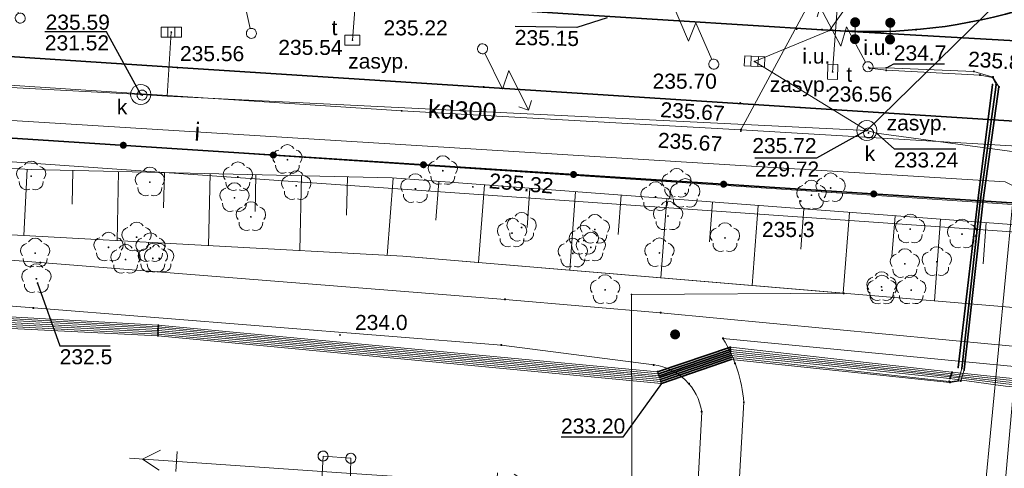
# Model space of a CAD drawing. Header units: metres. Extents: x 6603648 to 6604252, y 5739748 to 5740166.
# Tile 27 of 98: x 6603942 to 6603991, y 5739822 to 5739845. Entities that reach past the tile are written whole.
import ezdxf
from ezdxf.enums import TextEntityAlignment as Align

# ---------------------------------------------------------------- set-up
doc = ezdxf.new("R2010")
doc.units = ezdxf.units.M
doc.layers.get('0').update_dxf_attribs({"color": 252, "linetype": 'CONTINUOUS'})
for name, color, linetype, lineweight in [('GESDZI', 252, 'CONTINUOUS', 18), ('GESUZY', 252, 'CONTINUOUS', 18), ('GSLKOG', 252, 'CONTINUOUS', 35), ('GSLKOU', 252, 'CONTINUOUS', 18), ('GSLTTR', 252, 'CONTINUOUS', 35), ('GSPPRB', 252, 'CONTINUOUS', 18), ('GSPRDL', 252, 'CONTINUOUS', 18), ('GSPWPN', 252, 'CONTINUOUS', 13), ('GSPWPN_O', 252, 'CONTINUOUS', 13), ('GSPWPS', 252, 'CONTINUOUS', 13), ('GSPWPS_O', 252, 'CONTINUOUS', 13), ('GSSINN', 252, 'CONTINUOUS', 18), ('GSSZSN', 252, 'CONTINUOUS', 18), ('GULENN', 252, 'CONTINUOUS', 18), ('GULEOR', 252, 'CONTINUOUS', 35), ('GULESN', 252, 'CONTINUOUS', 18), ('GULEWN', 252, 'CONTINUOUS', 18), ('GULIPR', 252, 'CONTINUOUS', 18), ('GULIPR_O', 252, 'CONTINUOUS', 18), ('GULKDP', 252, 'CONTINUOUS', 18), ('GULKDP_O', 252, 'CONTINUOUS', 18), ('GULTPR', 252, 'CONTINUOUS', 18), ('GUPISL', 252, 'CONTINUOUS', 18), ('GUPKKS', 252, 'CONTINUOUS', 18), ('GUPKSD', 252, 'CONTINUOUS', 18), ('GUPKWZ', 252, 'CONTINUOUS', 18), ('GUPKWZ_O', 252, 'CONTINUOUS', 18), ('GUPTWZ', 252, 'CONTINUOUS', 18), ('GUPTWZ_O', 252, 'CONTINUOUS', 18), ('GUSISL', 252, 'CONTINUOUS', 18)]:
    doc.layers.add(name, color=color, linetype=linetype, lineweight=lineweight)
for name, color, linetype in [('GUPESH', 252, 'CONTINUOUS'), ('GUPESH_O', 252, 'CONTINUOUS'), ('GUPEUI', 252, 'CONTINUOUS'), ('GUPISH', 252, 'CONTINUOUS'), ('GUPKSH', 252, 'CONTINUOUS'), ('GUPKSH_O', 252, 'CONTINUOUS'), ('GUPKUI', 252, 'CONTINUOUS'), ('GUPKUI_O', 252, 'CONTINUOUS'), ('GUPTSH', 252, 'CONTINUOUS'), ('GUPTSH_O', 252, 'CONTINUOUS')]:
    doc.layers.add(name, color=color, linetype=linetype)
doc.styles.add('Arial', font='arial.ttf')

# ---------------------------------------------------------------- blocks, each defined once
blk = doc.blocks.new('GSPPRB0')
blk.add_lwpolyline([(-0.007955, 0.0225), (0.007955, 0.0225), (0.0225, 0.007955), (0.0225, -0.007955), (0.007955, -0.0225), (-0.007955, -0.0225), (-0.0225, -0.007955), (-0.0225, 0.007955)], close=True)
blk = doc.blocks.new('GSPWPS1')
blk.add_hatch(color=256).paths.add_polyline_path([(0, 0.045), (-0.011647, 0.043467), (-0.0225, 0.038971), (-0.03182, 0.03182), (-0.038971, 0.0225), (-0.043467, 0.011647), (-0.045, 0), (-0.043467, -0.011647), (-0.038971, -0.0225), (-0.03182, -0.03182), (-0.0225, -0.038971), (-0.011647, -0.043467), (0, -0.045), (0.011647, -0.043467), (0.0225, -0.038971), (0.03182, -0.03182), (0.038971, -0.0225), (0.043467, -0.011647), (0.045, 0), (0.043467, 0.011647), (0.038971, 0.0225), (0.03182, 0.03182), (0.0225, 0.038971), (0.011647, 0.043467)])
blk = doc.blocks.new('GUPISL1_5')
for points in [[(3.396745, 1.05234), (3.75, 0.7), (3.396745, 0.34766)], [(0.25, 0), (2.25, 0), (1.55, 0.7), (3.75, 0.7)]]:
    blk.add_lwpolyline(points)
blk.add_lwpolyline([(0.25, 0), (0.241481, -0.064705), (0.216506, -0.125), (0.176777, -0.176777), (0.125, -0.216506), (0.064705, -0.241481), (0, -0.25), (-0.064705, -0.241481), (-0.125, -0.216506), (-0.176777, -0.176777), (-0.216506, -0.125), (-0.241481, -0.064705), (-0.25, 0), (-0.241481, 0.064705), (-0.216506, 0.125), (-0.176777, 0.176777), (-0.125, 0.216506), (-0.064705, 0.241481), (0, 0.25), (0.064705, 0.241481), (0.125, 0.216506), (0.176777, 0.176777), (0.216506, 0.125), (0.241481, 0.064705)], close=True)
blk = doc.blocks.new('GUPISL1_4')
blk.add_lwpolyline([(0.25, 0), (0.241481, -0.064705), (0.216506, -0.125), (0.176777, -0.176777), (0.125, -0.216506), (0.064705, -0.241481), (0, -0.25), (-0.064705, -0.241481), (-0.125, -0.216506), (-0.176777, -0.176777), (-0.216506, -0.125), (-0.241481, -0.064705), (-0.25, 0), (-0.241481, 0.064705), (-0.216506, 0.125), (-0.176777, 0.176777), (-0.125, 0.216506), (-0.064705, 0.241481), (0, 0.25), (0.064705, 0.241481), (0.125, 0.216506), (0.176777, 0.176777), (0.216506, 0.125), (0.241481, 0.064705)], close=True)
blk = doc.blocks.new('GUPEUI1')
blk.add_hatch(color=256).paths.add_polyline_path([(0, 0.25), (-0.064705, 0.241481), (-0.125, 0.216506), (-0.176777, 0.176777), (-0.216506, 0.125), (-0.241481, 0.064705), (-0.25, 0), (-0.241481, -0.064705), (-0.216506, -0.125), (-0.176777, -0.176777), (-0.125, -0.216506), (-0.064705, -0.241481), (0, -0.25), (0.064705, -0.241481), (0.125, -0.216506), (0.176777, -0.176777), (0.216506, -0.125), (0.241481, -0.064705), (0.25, 0), (0.241481, 0.064705), (0.216506, 0.125), (0.176777, 0.176777), (0.125, 0.216506), (0.064705, 0.241481)])
blk = doc.blocks.new('GUPKKS1')
blk.add_lwpolyline([(0.5, -0.25), (-0.5, -0.25), (-0.5, 0.25), (0.5, 0.25)], close=True)
for points in [[(-0.175, -0.25), (-0.175, 0.25)], [(0.175, -0.25), (0.175, 0.25)]]:
    blk.add_lwpolyline(points)
blk = doc.blocks.new('GUPESH1')
blk.add_hatch(color=256).paths.add_polyline_path([(0, 0.045), (-0.011647, 0.043467), (-0.0225, 0.038971), (-0.03182, 0.03182), (-0.038971, 0.0225), (-0.043467, 0.011647), (-0.045, 0), (-0.043467, -0.011647), (-0.038971, -0.0225), (-0.03182, -0.03182), (-0.0225, -0.038971), (-0.011647, -0.043467), (0, -0.045), (0.011647, -0.043467), (0.0225, -0.038971), (0.03182, -0.03182), (0.038971, -0.0225), (0.043467, -0.011647), (0.045, 0), (0.043467, 0.011647), (0.038971, 0.0225), (0.03182, 0.03182), (0.0225, 0.038971), (0.011647, 0.043467)])
blk = doc.blocks.new('GUPKWZ1_1')
blk.add_lwpolyline([(0.25, 0), (0.241481, -0.064705), (0.216506, -0.125), (0.176777, -0.176777), (0.125, -0.216506), (0.064705, -0.241481), (0, -0.25), (-0.064705, -0.241481), (-0.125, -0.216506), (-0.176777, -0.176777), (-0.216506, -0.125), (-0.241481, -0.064705), (-0.25, 0), (-0.241481, 0.064705), (-0.216506, 0.125), (-0.176777, 0.176777), (-0.125, 0.216506), (-0.064705, 0.241481), (0, 0.25), (0.064705, 0.241481), (0.125, 0.216506), (0.176777, 0.176777), (0.216506, 0.125), (0.241481, 0.064705)], close=True)
blk = doc.blocks.new('GUPKSD1_1')
blk.add_lwpolyline([(0.5, 0), (0.482963, -0.12941), (0.433013, -0.25), (0.353553, -0.353553), (0.25, -0.433013), (0.12941, -0.482963), (0, -0.5), (-0.12941, -0.482963), (-0.25, -0.433013), (-0.353553, -0.353553), (-0.433013, -0.25), (-0.482963, -0.12941), (-0.5, 0), (-0.482963, 0.12941), (-0.433013, 0.25), (-0.353553, 0.353553), (-0.25, 0.433013), (-0.12941, 0.482963), (0, 0.5), (0.12941, 0.482963), (0.25, 0.433013), (0.353553, 0.353553), (0.433013, 0.25), (0.482963, 0.12941)], close=True)
blk = doc.blocks.new('GUPTWZ1_3')
blk.add_lwpolyline([(0.375, -0.25), (-0.375, -0.25), (-0.375, 0.25), (0.375, 0.25)], close=True)
blk = doc.blocks.new('GUPKSH1')
blk.add_hatch(color=256).paths.add_polyline_path([(0, 0.045), (-0.011647, 0.043467), (-0.0225, 0.038971), (-0.03182, 0.03182), (-0.038971, 0.0225), (-0.043467, 0.011647), (-0.045, 0), (-0.043467, -0.011647), (-0.038971, -0.0225), (-0.03182, -0.03182), (-0.0225, -0.038971), (-0.011647, -0.043467), (0, -0.045), (0.011647, -0.043467), (0.0225, -0.038971), (0.03182, -0.03182), (0.038971, -0.0225), (0.043467, -0.011647), (0.045, 0), (0.043467, 0.011647), (0.038971, 0.0225), (0.03182, 0.03182), (0.0225, 0.038971), (0.011647, 0.043467)])
blk = doc.blocks.new('GUPISH1')
blk.add_hatch(color=256).paths.add_polyline_path([(0, 0.045), (-0.011647, 0.043467), (-0.0225, 0.038971), (-0.03182, 0.03182), (-0.038971, 0.0225), (-0.043467, 0.011647), (-0.045, 0), (-0.043467, -0.011647), (-0.038971, -0.0225), (-0.03182, -0.03182), (-0.0225, -0.038971), (-0.011647, -0.043467), (0, -0.045), (0.011647, -0.043467), (0.0225, -0.038971), (0.03182, -0.03182), (0.038971, -0.0225), (0.043467, -0.011647), (0.045, 0), (0.043467, 0.011647), (0.038971, 0.0225), (0.03182, 0.03182), (0.0225, 0.038971), (0.011647, 0.043467)])
blk = doc.blocks.new('GSPRDL1')
blk.add_hatch(color=256).paths.add_polyline_path([(-0.045, 0), (-0.042798, -0.013906), (-0.036406, -0.02645), (-0.02645, -0.036406), (-0.013906, -0.042798), (0, -0.045), (0.013906, -0.042798), (0.02645, -0.036406), (0.036406, -0.02645), (0.042798, -0.013906), (0.045, 0), (0.042798, 0.013906), (0.036406, 0.02645), (0.02645, 0.036406), (0.013906, 0.042798), (0, 0.045), (-0.013906, 0.042798), (-0.02645, 0.036406), (-0.036406, 0.02645), (-0.042798, 0.013906)])
for points in [[(-0.646351, 0.068773), (-0.677512, 0.194901), (-0.663766, 0.324092), (-0.606763, 0.440839), (-0.513345, 0.531129), (-0.394725, 0.584125), (-0.265141, 0.593465)], [(-0.134326, 0.635969), (-0.024001, 0.70458), (0.103115, 0.731429), (0.231763, 0.713292), (0.346501, 0.652348), (0.433559, 0.55591), (0.482485, 0.435555)], [(0.563333, 0.324277), (0.662679, 0.240553), (0.727494, 0.127956), (0.75, 0), (0.727494, -0.127956), (0.662679, -0.240553), (0.563333, -0.324277)], [(-0.265141, -0.593465), (-0.394725, -0.584125), (-0.513345, -0.531129), (-0.606763, -0.440839), (-0.663766, -0.324092), (-0.677512, -0.194901), (-0.646351, -0.068773)], [(0.482485, -0.435555), (0.433559, -0.55591), (0.346501, -0.652348), (0.231763, -0.713292), (0.103115, -0.731429), (-0.024001, -0.70458), (-0.134326, -0.635969)]]:
    blk.add_lwpolyline(points)
blk = doc.blocks.new('GSPWPN1')
blk.add_hatch(color=256).paths.add_polyline_path([(0, 0.045), (-0.011647, 0.043467), (-0.0225, 0.038971), (-0.03182, 0.03182), (-0.038971, 0.0225), (-0.043467, 0.011647), (-0.045, 0), (-0.043467, -0.011647), (-0.038971, -0.0225), (-0.03182, -0.03182), (-0.0225, -0.038971), (-0.011647, -0.043467), (0, -0.045), (0.011647, -0.043467), (0.0225, -0.038971), (0.03182, -0.03182), (0.038971, -0.0225), (0.043467, -0.011647), (0.045, 0), (0.043467, 0.011647), (0.038971, 0.0225), (0.03182, 0.03182), (0.0225, 0.038971), (0.011647, 0.043467)])
blk = doc.blocks.new('GUPTSH1')
blk.add_hatch(color=256).paths.add_polyline_path([(0, 0.045), (-0.011647, 0.043467), (-0.0225, 0.038971), (-0.03182, 0.03182), (-0.038971, 0.0225), (-0.043467, 0.011647), (-0.045, 0), (-0.043467, -0.011647), (-0.038971, -0.0225), (-0.03182, -0.03182), (-0.0225, -0.038971), (-0.011647, -0.043467), (0, -0.045), (0.011647, -0.043467), (0.0225, -0.038971), (0.03182, -0.03182), (0.038971, -0.0225), (0.043467, -0.011647), (0.045, 0), (0.043467, 0.011647), (0.038971, 0.0225), (0.03182, 0.03182), (0.0225, 0.038971), (0.011647, 0.043467)])
blk = doc.blocks.new('GUPKUI1')
blk.add_hatch(color=256).paths.add_polyline_path([(0, 0.25), (-0.064705, 0.241481), (-0.125, 0.216506), (-0.176777, 0.176777), (-0.216506, 0.125), (-0.241481, 0.064705), (-0.25, 0), (-0.241481, -0.064705), (-0.216506, -0.125), (-0.176777, -0.176777), (-0.125, -0.216506), (-0.064705, -0.241481), (0, -0.25), (0.064705, -0.241481), (0.125, -0.216506), (0.176777, -0.176777), (0.216506, -0.125), (0.241481, -0.064705), (0.25, 0), (0.241481, 0.064705), (0.216506, 0.125), (0.176777, 0.176777), (0.125, 0.216506), (0.064705, 0.241481)])
blk = doc.blocks.new('GULEWN1')
for points in [[(8, 0.5), (8, -0.5)], [(8.841081, 0.5), (9.707107, 0), (8.841081, -0.5)], [(0, 0), (10.35, 0)]]:
    blk.add_lwpolyline(points)
blk = doc.blocks.new('GSLKOG2')
blk.add_hatch(color=256).paths.add_polyline_path([(0, 0.175), (-0.045293, 0.169037), (-0.0875, 0.151554), (-0.123744, 0.123744), (-0.151554, 0.0875), (-0.169037, 0.045293), (-0.175, 0), (-0.169037, -0.045293), (-0.151554, -0.0875), (-0.123744, -0.123744), (-0.0875, -0.151554), (-0.045293, -0.169037), (0, -0.175), (0.045293, -0.169037), (0.0875, -0.151554), (0.123744, -0.123744), (0.151554, -0.0875), (0.169037, -0.045293), (0.175, 0), (0.169037, 0.045293), (0.151554, 0.0875), (0.123744, 0.123744), (0.0875, 0.151554), (0.045293, 0.169037)])
blk = doc.blocks.new('GUSISL2_1')
blk.add_lwpolyline([(0.25, 0), (0.241481, -0.064705), (0.216506, -0.125), (0.176777, -0.176777), (0.125, -0.216506), (0.064705, -0.241481), (0, -0.25), (-0.064705, -0.241481), (-0.125, -0.216506), (-0.176777, -0.176777), (-0.216506, -0.125), (-0.241481, -0.064705), (-0.25, 0), (-0.241481, 0.064705), (-0.216506, 0.125), (-0.176777, 0.176777), (-0.125, 0.216506), (-0.064705, 0.241481), (0, 0.25), (0.064705, 0.241481), (0.125, 0.216506), (0.176777, 0.176777), (0.216506, 0.125), (0.241481, 0.064705)], close=True)

msp = doc.modelspace()

# ---------------------------------------------------------------- linework, layer by layer
at = {"layer": 'GESDZI'}
msp.add_line((6603991.05, 5739835.63), (6603918.87, 5739840.43), dxfattribs=at)
msp.add_lwpolyline([(6603988.25, 5739806.65), (6603916.15, 5739811.92), (6603918.22, 5739833.21), (6603918.87, 5739840.43), (6603991.05, 5739835.63)], close=True, dxfattribs=at)
at = {"layer": 'GESUZY'}
for points in [[(6604062.77, 5739830.84), (6604014.55, 5739834.06), (6603991.05, 5739835.63), (6603918.87, 5739840.43), (6603844.12, 5739845.41), (6603776.95, 5739849.89), (6603725.69, 5739853.31), (6603724.48, 5739853.38), (6603720.73, 5739871.73), (6603719.27, 5739878.71), (6603703.13, 5739958.06), (6603701.42, 5739966.51), (6603692.92, 5740008.31)], [(6603691.714, 5739863.768), (6603701.39, 5739966.18), (6603701.42, 5739966.51), (6603703.13, 5739958.06), (6603719.27, 5739878.71), (6603720.73, 5739871.73), (6603724.48, 5739853.38), (6603725.69, 5739853.31), (6603776.95, 5739849.89), (6603844.12, 5739845.41), (6603918.87, 5739840.43), (6603991.05, 5739835.63), (6604014.55, 5739834.06), (6604062.77, 5739830.84)]]:
    msp.add_lwpolyline(points, dxfattribs=at)
at = {"layer": 'GSLKOG'}
msp.add_line((6603852.109, 5739844.726), (6604018.85, 5739833.91), dxfattribs=at)
at = {"layer": 'GSLKOU'}
for points in [[(6603960.592, 5739840.308), (6603933.901, 5739842.044)], [(6603977.504, 5739839.367), (6603960.592, 5739840.308)]]:
    msp.add_lwpolyline(points, dxfattribs=at)
at = {"layer": 'GSLTTR'}
for points in [[(6604017.25, 5739884.72), (6604015.44, 5739881), (6604013.95, 5739877.24, -0.013943), (6604011.35, 5739870.02, -0.060873), (6604005.83, 5739858.77, -0.014742), (6604003.21, 5739854.8, -0.060081), (6604000.24, 5739850.84, -0.057587), (6603996.43, 5739847.71, -0.067372), (6603991.29, 5739845.29, -0.092098), (6603981.55, 5739844.35)], [(6603855.71, 5739848.67), (6603871.3, 5739847.64), (6603886.71, 5739846.62), (6603901.65, 5739845.61), (6603916.83, 5739844.59), (6603932.64, 5739843.56), (6603949.41, 5739842.46), (6603964.68, 5739841.49), (6603980.46, 5739840.47), (6603995.3, 5739839.53, 0.063359), (6604000.27, 5739839.65, 0.057188), (6604004.86, 5739840.93, 0.06369), (6604009.2, 5739843.33, 0.060207), (6604012.71, 5739846.64, 0.054855), (6604019.53, 5739859.07), (6604021.12, 5739862.25), (6604022.71, 5739865.36), (6604024.56, 5739868.46), (6604026.04, 5739870.7), (6604028.87, 5739875.69), (6604032.41, 5739880.25)], [(6604024.56, 5739868.46), (6604022.56, 5739865.46), (6604020.61, 5739862.55), (6604018.63, 5739859.58), (6604015.36, 5739854.7, -0.041295), (6604012.79, 5739851.51, -0.036849), (6604010.05, 5739849.03, -0.047939), (6604005.93, 5739846.42, -0.046916), (6604001.38, 5739844.64, -0.096954), (6603991.49, 5739843.78), (6603981.55, 5739844.35), (6603970.44, 5739845.04), (6603958.84, 5739845.79), (6603957.28, 5739845.88), (6603947.48, 5739846.53), (6603946.11, 5739846.62), (6603935.8, 5739847.25)]]:
    msp.add_lwpolyline(points, format="xyb", dxfattribs=at)
at = {"layer": 'GSSINN'}
msp.add_lwpolyline([(6604036.763, 5739882.923), (6604026.271, 5739868.91), (6604023.486, 5739864.663), (6604020.486, 5739859.632), (6604017.284, 5739852.247, -0.334528), (6603995.779, 5739838.273), (6603977.504, 5739839.367), (6603980.86, 5739845.575), (6603982.83, 5739845.595), (6603986.263, 5739845.974, 0.045434), (6603991.396, 5739847.377, 0.140961), (6604001.278, 5739854.366), (6604004.019, 5739858.342), (6604007.547, 5739864.424), (6604009.657, 5739869.457), (6604013.458, 5739879.426)], format="xyb", dxfattribs=at)
msp.add_lwpolyline([(6603972.098, 5739806.801), (6603972.05, 5739831.15), (6603982.629, 5739831.21), (6603960.637, 5739833.057), (6603941.132, 5739834.117), (6603860.76, 5739838.748), (6603853.392, 5739836.62), (6603841.871, 5739836.52), (6603830.22, 5739845.418), (6603724.24, 5739853.107), (6603745.53, 5739840.28), (6603754.26, 5739834.86), (6603760.645, 5739829.992), (6603771.135, 5739820.193)], dxfattribs=at)
at = {"layer": 'GSSZSN'}
msp.add_lwpolyline([(6603852.109, 5739844.726), (6603856.809, 5739841.78), (6603942.107, 5739837.387), (6603960.109, 5739836.958), (6603996.06, 5739834.257), (6603996.489, 5739835.296), (6604001.998, 5739834.917), (6604002.476, 5739832.016), (6603995.252, 5739830.15), (6603960.637, 5739833.057), (6603941.132, 5739834.117), (6603860.76, 5739838.748), (6603853.392, 5739836.62), (6603841.871, 5739836.52), (6603830.22, 5739845.418)], close=True, dxfattribs=at)
for points in [[(6603941.912, 5739837.397), (6603941.741, 5739834.084)], [(6603944.192, 5739837.337), (6603944.152, 5739835.646)], [(6603946.474, 5739837.283), (6603946.391, 5739833.831)], [(6603948.755, 5739837.228), (6603948.713, 5739835.468)], [(6603951.036, 5739837.174), (6603950.95, 5739833.583)], [(6603953.317, 5739837.12), (6603953.273, 5739835.29)], [(6603955.598, 5739837.065), (6603955.509, 5739833.336)], [(6603957.879, 5739837.011), (6603957.834, 5739835.111)], [(6603960.16, 5739836.954), (6603959.87, 5739833.099)], [(6603962.435, 5739836.783), (6603962.291, 5739834.857)], [(6603964.711, 5739836.612), (6603964.42, 5739832.74)], [(6603966.986, 5739836.441), (6603966.84, 5739834.495)], [(6603969.261, 5739836.27), (6603968.967, 5739832.358)], [(6603971.537, 5739836.099), (6603971.389, 5739834.133)], [(6603973.812, 5739835.928), (6603973.515, 5739831.976)], [(6603976.087, 5739835.757), (6603975.938, 5739833.771)], [(6603978.363, 5739835.587), (6603978.063, 5739831.594)], [(6603980.638, 5739835.416), (6603980.487, 5739833.409)], [(6603982.913, 5739835.245), (6603982.61, 5739831.212)], [(6603985.189, 5739835.074), (6603985.036, 5739833.048)], [(6603987.464, 5739834.903), (6603987.158, 5739830.83)], [(6603989.739, 5739834.732), (6603989.585, 5739832.686)]]:
    msp.add_lwpolyline(points, dxfattribs=at)
at = {"layer": 'GULENN'}
for points in [[(6603824.896, 5739842.077), (6603942.563, 5739832.742), (6603965.742, 5739830.903), (6603973.499, 5739830.243)], [(6603973.154, 5739827.64), (6603965.561, 5739828.63), (6603942.22, 5739830.482), (6603824.622, 5739839.812)], [(6603973.499, 5739830.243), (6604026.863, 5739825.176), (6604060.101, 5739824.187), (6604091.152, 5739821.03), (6604119.918, 5739819.905), (6604179.756, 5739815.914), (6604191.887, 5739815.357), (6604192.675, 5739814.832), (6604191.841, 5739814.358), (6604179.7, 5739814.915), (6604119.852, 5739818.907), (6604091.175, 5739819.879), (6604060.013, 5739823.177), (6604026.776, 5739824.131), (6603976.609, 5739828.962)]]:
    msp.add_lwpolyline(points, dxfattribs=at)
for points in [[(6603976.535, 5739806.506), (6603977.65, 5739825.776, 0.117307), (6603976.609, 5739828.962)], [(6603973.154, 5739827.64, -0.336442), (6603975.553, 5739825.306), (6603974.552, 5739806.638)]]:
    msp.add_lwpolyline(points, format="xyb", dxfattribs=at)
at = {"layer": 'GULEOR'}
for points in [[(6603990.05, 5739841.61), (6603989.34, 5739835.97), (6603988.34, 5739827.51)], [(6603988.52, 5739827.46), (6603989.46, 5739835.91), (6603990.23, 5739841.6)], [(6603990.37, 5739841.5), (6603989.59, 5739835.85), (6603988.64, 5739827.39)], [(6603973.35, 5739827.3), (6603976.98, 5739828.52)], [(6603973.39, 5739827.2), (6603976.98, 5739828.41)], [(6603973.42, 5739827.1), (6603976.99, 5739828.31)], [(6603973.45, 5739827.01), (6603977, 5739828.21)], [(6603973.48, 5739826.91), (6603977.01, 5739828.11)], [(6603973.51, 5739826.82), (6603977.01, 5739828.01)], [(6603973.54, 5739826.72), (6603977.02, 5739827.91)]]:
    msp.add_lwpolyline(points, dxfattribs=at)
at = {"layer": 'GULESN'}
for points in [[(6603859.28, 5739835.26), (6603882.31, 5739833.77), (6603885.08, 5739833.67), (6603897.95, 5739832.76), (6603906.73, 5739832), (6603927.59, 5739830.18), (6603929.47, 5739830.15), (6603948.43, 5739829.18), (6603973.51, 5739826.82), (6603977.01, 5739828.01), (6603987.89, 5739826.82), (6603988.34, 5739826.85), (6603988.52, 5739827.46), (6603989.46, 5739835.91), (6603990.23, 5739841.6), (6603990.05, 5739841.97), (6603989.43, 5739842.09), (6603984.75, 5739842.33), (6603983.92, 5739842.43), (6603983.842, 5739842.504)], [(6603859.31, 5739835.16), (6603882.29, 5739833.68), (6603885.09, 5739833.57), (6603897.93, 5739832.67), (6603906.73, 5739831.9), (6603927.58, 5739830.09), (6603929.46, 5739830.04), (6603948.43, 5739829.09), (6603973.54, 5739826.72), (6603977.02, 5739827.91), (6603987.93, 5739826.76), (6603988.47, 5739826.84), (6603988.64, 5739827.39), (6603989.59, 5739835.85), (6603990.37, 5739841.5), (6603990.07, 5739841.99), (6603989.12, 5739842.27), (6603984.76, 5739842.45), (6603983.92, 5739842.43), (6603983.842, 5739842.504)], [(6603859.08, 5739836.24), (6603882.48, 5739834.59), (6603885.04, 5739834.36), (6603898.08, 5739833.37), (6603906.79, 5739832.75), (6603927.66, 5739830.81), (6603929.52, 5739830.68), (6603948.45, 5739829.62), (6603973.35, 5739827.3), (6603976.98, 5739828.52), (6603988.03, 5739827.27), (6603990.74, 5739827), (6603992.79, 5739826.79), (6604007.82, 5739825.24), (6604009.69, 5739825.11), (6604015.64, 5739824.68), (6604020.36, 5739824.21), (6604024.72, 5739823.91), (6604026.52, 5739823.68), (6604051.97, 5739823.29)], [(6603859.1, 5739836.13), (6603882.45, 5739834.47), (6603885.04, 5739834.26), (6603898.06, 5739833.29), (6603906.78, 5739832.63), (6603927.65, 5739830.71), (6603929.51, 5739830.59), (6603948.45, 5739829.54), (6603973.39, 5739827.2), (6603976.98, 5739828.41), (6603988, 5739827.19), (6603990.73, 5739826.9), (6603992.78, 5739826.69), (6604007.8, 5739825.14), (6604009.69, 5739824.99), (6604015.62, 5739824.59), (6604020.27, 5739824.03), (6604024.75, 5739823.78), (6604026.49, 5739823.59), (6604051.97, 5739823.18)], [(6603859.13, 5739836.02), (6603882.43, 5739834.38), (6603885.05, 5739834.16), (6603898.04, 5739833.2), (6603906.77, 5739832.52), (6603927.64, 5739830.63), (6603929.5, 5739830.48), (6603948.44, 5739829.45), (6603973.42, 5739827.1), (6603976.99, 5739828.31), (6603987.98, 5739827.11), (6603990.72, 5739826.8), (6603992.77, 5739826.59), (6604007.79, 5739825.04), (6604009.69, 5739824.88), (6604015.6, 5739824.48), (6604020.2, 5739823.86), (6604024.78, 5739823.67), (6604026.45, 5739823.5), (6604051.96, 5739823.07)], [(6603859.24, 5739835.48), (6603882.34, 5739833.94), (6603885.07, 5739833.87), (6603897.99, 5739832.94), (6603906.75, 5739832.2), (6603927.61, 5739830.36), (6603929.49, 5739830.37), (6603948.44, 5739829.36), (6603973.45, 5739827.01), (6603977, 5739828.21), (6603987.95, 5739827.04), (6603990.71, 5739826.69), (6603992.75, 5739826.49), (6604007.77, 5739824.93), (6604009.69, 5739824.76), (6604015.58, 5739824.37), (6604020.12, 5739823.69), (6604024.81, 5739823.54), (6604026.41, 5739823.4), (6604051.95, 5739822.96)], [(6603859.26, 5739835.37), (6603882.33, 5739833.86), (6603885.08, 5739833.77), (6603897.97, 5739832.85), (6603906.74, 5739832.1), (6603927.6, 5739830.27), (6603929.48, 5739830.26), (6603948.44, 5739829.27), (6603973.48, 5739826.91), (6603977.01, 5739828.11), (6603987.93, 5739826.96), (6603990.7, 5739826.58), (6603992.74, 5739826.39), (6604007.76, 5739824.82), (6604009.68, 5739824.64), (6604015.56, 5739824.27), (6604020.04, 5739823.51), (6604024.84, 5739823.41), (6604026.38, 5739823.31), (6604051.95, 5739822.85)]]:
    msp.add_lwpolyline(points, dxfattribs=at)
at = {"layer": 'GULEWN'}
msp.add_lwpolyline([(6604053.491, 5739830.206), (6604029.54, 5739831.784), (6604023.545, 5739832.079), (6604003.586, 5739833.394), (6603931.654, 5739838.435), (6603858.642, 5739843.848), (6603791.067, 5739848.102), (6603726.181, 5739852.128), (6603723.418, 5739852.125), (6603723.211, 5739852.899), (6603721.578, 5739860.987), (6603719.529, 5739871.388), (6603718.105, 5739878.446), (6603715.641, 5739890.395), (6603709.655, 5739919.794), (6603704.796, 5739949.42), (6603697.83, 5739978.621), (6603695.5, 5739990.24), (6603694.86, 5739993.48), (6603695.43, 5739994.26), (6603696.66, 5739994.54), (6603696.88, 5739994.59)], dxfattribs=at)
at = {"layer": 'GULIPR'}
msp.add_lwpolyline([(6603981.915, 5739844.316), (6603982.83, 5739845.595, 0.111357), (6603994.865, 5739848.937, 0.283134), (6604004.413, 5739860.105), (6604004.605, 5739860.274), (6604004.812, 5739860.102), (6604006.035, 5739859.053), (6604007.553, 5739857.825), (6604007.778, 5739857.638), (6604008.008, 5739857.527), (6604016, 5739859.78), (6604016.179, 5739859.956), (6604016.417, 5739859.87), (6604020.869, 5739859.063), (6604021.139, 5739859.005), (6604021.265, 5739859.231), (6604023.379, 5739863.011), (6604027.93, 5739869.504), (6604026.2, 5739870.989)], format="xyb", dxfattribs=at)
msp.add_lwpolyline([(6603823.1, 5739847.77), (6603855.75, 5739845.31), (6603857.79, 5739844.83), (6603860.09, 5739844.83), (6603990.69, 5739836.76), (6603991.9, 5739836.17), (6603991.79, 5739834.26), (6603989.247, 5739805.659)], dxfattribs=at)
at = {"layer": 'GULKDP'}
for points in [[(6603983.783, 5739839.322), (6603984.267, 5739839.195), (6604011.568, 5739835.498), (6604011.825, 5739835.979), (6604027.416, 5739865.192)], [(6603846.499, 5739860.607), (6603858.032, 5739845.615), (6603892.547, 5739843.991), (6603916.393, 5739842.806), (6603947.572, 5739841.127), (6603948.885, 5739841.034), (6603983.783, 5739839.322)], [(6603983.783, 5739839.322), (6603994.626, 5739849.922)], [(6603983.191, 5739843.88), (6603983.196, 5739844.3), (6603983.201, 5739844.72)], [(6603984.94, 5739843.86), (6603984.947, 5739844.277), (6603984.952, 5739844.697)], [(6603948.885, 5739841.034), (6603949.1, 5739844.229)], [(6603984.947, 5739844.277), (6603983.196, 5739844.3), (6603981.915, 5739844.316), (6603978.186, 5739842.771)], [(6603978.186, 5739842.771), (6603983.783, 5739839.322)]]:
    msp.add_lwpolyline(points, dxfattribs=at)
at = {"layer": 'GULTPR'}
for points in [[(6603959.053, 5739855.679), (6603958.13, 5739843.829)], [(6603982.938, 5739854.065), (6603982.077, 5739842.239)]]:
    msp.add_lwpolyline(points, dxfattribs=at)
at = {"layer": 'GUPESH_O', "flags": 128}
for points in [[(6603984.76, 5739842.45), (6603985.13, 5739842.641), (6603987.65, 5739842.641)], [(6603942.432, 5739831.72), (6603943.534, 5739828.594), (6603946.054, 5739828.594)], [(6603973.54, 5739826.72), (6603971.614, 5739824.044), (6603968.534, 5739824.044)]]:
    msp.add_lwpolyline(points, dxfattribs=at)
at = {"layer": 'GUPKSH_O', "flags": 128}
for points in [[(6603970.841, 5739844.944), (6603969.318, 5739844.457), (6603966.239, 5739844.516)], [(6603947.572, 5739841.127), (6603945.873, 5739844.244), (6603942.793, 5739844.244)], [(6603983.756, 5739839.322), (6603981.281, 5739837.953), (6603978.201, 5739837.953)], [(6603984.267, 5739839.195), (6603985.141, 5739838.404), (6603988.221, 5739838.404)]]:
    msp.add_lwpolyline(points, dxfattribs=at)
at = {"layer": 'GUSISL'}
msp.add_lwpolyline([(6603956.667, 5739823.095), (6603958.049, 5739822.983), (6603958.02, 5739821.462), (6603956.597, 5739821.604)], close=True, dxfattribs=at)

# ---------------------------------------------------------------- block references
at = {"layer": 'GSLKOG', "rotation": 356.2885120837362}
for p in [(6603946.706, 5739838.59), (6603946.706, 5739838.59), (6603954.19, 5739838.104), (6603954.19, 5739838.104), (6603961.674, 5739837.619), (6603961.674, 5739837.619), (6603969.159, 5739837.133), (6603969.159, 5739837.133), (6603976.643, 5739836.648), (6603976.643, 5739836.648), (6603984.127, 5739836.162), (6603984.127, 5739836.162)]:
    msp.add_blockref('GSLKOG2', p, dxfattribs=at)
at = {"layer": 'GSPPRB', "rotation": 90}
for p in [(6603981.55, 5739844.35), (6603986.23, 5739844.35), (6603949.41, 5739842.46), (6603983.92, 5739842.43), (6603984.76, 5739842.45), (6603984.75, 5739842.33), (6603989.12, 5739842.27), (6603989.43, 5739842.09), (6603990.05, 5739841.97), (6603990.07, 5739841.99), (6603964.68, 5739841.49), (6603990.05, 5739841.61), (6603990.23, 5739841.6), (6603990.37, 5739841.5), (6603980.46, 5739840.47), (6603960.592, 5739840.308), (6603977.504, 5739839.367), (6603989.34, 5739835.97), (6603989.46, 5739835.91), (6603989.59, 5739835.85), (6603942.563, 5739832.742), (6603972.05, 5739831.15), (6603982.629, 5739831.21), (6603965.742, 5739830.903), (6603942.22, 5739830.482), (6603973.499, 5739830.243), (6603948.45, 5739829.62), (6603948.43, 5739829.18), (6603948.43, 5739829.09), (6603948.44, 5739829.45), (6603948.44, 5739829.36), (6603948.44, 5739829.27), (6603948.45, 5739829.54), (6603965.561, 5739828.63), (6603976.609, 5739828.962), (6603976.98, 5739828.52), (6603976.98, 5739828.41), (6603976.99, 5739828.31), (6603977, 5739828.21), (6603977.01, 5739828.11), (6603973.154, 5739827.64), (6603977.01, 5739828.01), (6603977.02, 5739827.91), (6603977.214, 5739827.722), (6603973.35, 5739827.3), (6603973.39, 5739827.2), (6603988, 5739827.19), (6603988.03, 5739827.27), (6603988.34, 5739827.51), (6603988.52, 5739827.46), (6603988.64, 5739827.39), (6603973.42, 5739827.1), (6603973.45, 5739827.01), (6603973.48, 5739826.91), (6603973.51, 5739826.82), (6603973.54, 5739826.72), (6603974.914, 5739826.698), (6603987.89, 5739826.82), (6603987.93, 5739826.96), (6603987.93, 5739826.76), (6603987.95, 5739827.04), (6603987.98, 5739827.11), (6603988.34, 5739826.85), (6603988.47, 5739826.84), (6603977.65, 5739825.776), (6603975.553, 5739825.306)]:
    msp.add_blockref('GSPPRB0', p, dxfattribs=at)
at = {"layer": 'GSPRDL', "rotation": 90}
for p in [(6603954.89, 5739837.87), (6603962.64, 5739837.32), (6603942.11, 5739837.05), (6603948.03, 5739836.75), (6603952.42, 5739837.01), (6603955.33, 5739836.57), (6603961.27, 5739836.42), (6603974.3, 5739836.68), (6603981.98, 5739836.46), (6603952.25, 5739835.97), (6603973.25, 5739836.02), (6603974.73, 5739836.18), (6603981.02, 5739836.1), (6603953.07, 5739835.02), (6603973.87, 5739835.06), (6603966.57, 5739834.49), (6603970.22, 5739834.39), (6603985.95, 5739834.41), (6603947.37, 5739834.01), (6603966.09, 5739834.21), (6603969.67, 5739833.84), (6603976.71, 5739833.97), (6603988.53, 5739834.16), (6603945.97, 5739833.5), (6603948.06, 5739833.47), (6603970.02, 5739833.5), (6603942.31, 5739833.21), (6603946.82, 5739832.89), (6603948.18, 5739832.95), (6603948.49, 5739832.95), (6603969.12, 5739833.2), (6603973.44, 5739833.22), (6603987.27, 5739832.78), (6603985.68, 5739832.68), (6603942.37, 5739831.93), (6603970.73, 5739831.38), (6603984.52, 5739831.53), (6603984.54, 5739831.36), (6603986, 5739831.37)]:
    msp.add_blockref('GSPRDL1', p, dxfattribs=at)
at = {"layer": 'GSPWPN', "rotation": 90}
for p in [(6603980.49, 5739835.81), (6603957.51, 5739829.13)]:
    msp.add_blockref('GSPWPN1', p, dxfattribs=at)
at = {"layer": 'GSPWPS', "rotation": 90}
for p in [(6603980.285, 5739844.379), (6603977.473, 5739840.701), (6603977.501, 5739839.293), (6603964.141, 5739836.512)]:
    msp.add_blockref('GSPWPS1', p, dxfattribs=at)
at = {"layer": 'GULEWN'}
for rotation in [176.0822975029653, 356.2286277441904]:
    msp.add_blockref('GULEWN1', (6603957.343, 5739822.279), dxfattribs=dict(at, rotation=rotation))
at = {"layer": 'GUPESH', "rotation": 90}
for p in [(6603984.75, 5739842.33), (6603984.76, 5739842.45), (6603989.12, 5739842.27), (6603989.43, 5739842.09), (6603990.05, 5739841.97), (6603990.07, 5739841.99), (6603990.05, 5739841.61), (6603990.23, 5739841.6), (6603990.37, 5739841.5), (6603989.34, 5739835.97), (6603989.46, 5739835.91), (6603989.59, 5739835.85), (6603942.432, 5739831.72), (6603948.45, 5739829.62), (6603948.43, 5739829.18), (6603948.43, 5739829.09), (6603948.44, 5739829.45), (6603948.44, 5739829.36), (6603948.44, 5739829.27), (6603948.45, 5739829.54), (6603976.98, 5739828.52), (6603976.98, 5739828.41), (6603976.99, 5739828.31), (6603977, 5739828.21), (6603977.01, 5739828.11), (6603977.01, 5739828.01), (6603977.02, 5739827.91), (6603973.35, 5739827.3), (6603973.39, 5739827.2), (6603973.42, 5739827.1), (6603987.98, 5739827.11), (6603988, 5739827.19), (6603988.03, 5739827.27), (6603988.34, 5739827.51), (6603988.52, 5739827.46), (6603988.64, 5739827.39), (6603973.45, 5739827.01), (6603973.48, 5739826.91), (6603973.51, 5739826.82), (6603973.54, 5739826.72), (6603987.89, 5739826.82), (6603987.93, 5739826.96), (6603987.93, 5739826.76), (6603987.95, 5739827.04)]:
    msp.add_blockref('GUPESH1', p, dxfattribs=at)
at = {"layer": 'GUPEUI', "rotation": 90}
msp.add_blockref('GUPEUI1', (6603974.223, 5739829.158), dxfattribs=at)
at = {"layer": 'GUPISH', "rotation": 90}
msp.add_blockref('GUPISH1', (6603981.915, 5739844.316), dxfattribs=at)
at = {"layer": 'GUPISL'}
for name, p, rotation in [('GUPISL1_5', (6603941.565, 5739844.928), 108.6791093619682), ('GUPISL1_5', (6603953.092, 5739844.169), 102.6859462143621), ('GUPISL1_5', (6603976.148, 5739842.63), 113.2289988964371), ('GUPISL1_5', (6603983.842, 5739842.504), 118.24265827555), ('GUPISL1_5', (6603964.62, 5739843.399), 296.2033737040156), ('GUPISL1_4', (6603956.667, 5739823.095), 90), ('GUPISL1_4', (6603958.049, 5739822.983), 90)]:
    msp.add_blockref(name, p, dxfattribs=dict(at, rotation=rotation))
at = {"layer": 'GUPKKS'}
for p, rotation in [((6603949.1, 5739844.229), 359.9999974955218), ((6603978.186, 5739842.771), 357.1334422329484)]:
    msp.add_blockref('GUPKKS1', p, dxfattribs=dict(at, rotation=rotation))
at = {"layer": 'GUPKSD', "rotation": 90}
for p in [(6603947.572, 5739841.127), (6603983.783, 5739839.322)]:
    msp.add_blockref('GUPKSD1_1', p, dxfattribs=at)
at = {"layer": 'GUPKSH', "rotation": 90}
for p in [(6603981.915, 5739844.316), (6603949.1, 5739844.229), (6603978.186, 5739842.771), (6603947.572, 5739841.127), (6603947.643, 5739841.089), (6603983.783, 5739839.322), (6603983.868, 5739839.204), (6603984.267, 5739839.195)]:
    msp.add_blockref('GUPKSH1', p, dxfattribs=at)
at = {"layer": 'GUPKUI', "rotation": 90}
for p in [(6603983.201, 5739844.72), (6603984.952, 5739844.697), (6603983.191, 5739843.88), (6603984.94, 5739843.86)]:
    msp.add_blockref('GUPKUI1', p, dxfattribs=at)
at = {"layer": 'GUPKWZ', "rotation": 90}
for p in [(6603947.643, 5739841.089), (6603983.868, 5739839.204)]:
    msp.add_blockref('GUPKWZ1_1', p, dxfattribs=at)
at = {"layer": 'GUPTSH', "rotation": 90}
for p in [(6603958.132, 5739843.829), (6603982.08, 5739842.245)]:
    msp.add_blockref('GUPTSH1', p, dxfattribs=at)
at = {"layer": 'GUPTWZ'}
for p, rotation in [((6603958.132, 5739843.829), 359.9999974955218), ((6603982.08, 5739842.245), 87.68735514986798)]:
    msp.add_blockref('GUPTWZ1_3', p, dxfattribs=dict(at, rotation=rotation))
at = {"layer": 'GUSISL'}
for p, rotation in [((6603956.667, 5739823.095), 41.33418754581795), ((6603956.667, 5739823.095), 355.3556787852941), ((6603956.667, 5739823.095), 87.31269630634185), ((6603958.049, 5739822.983), 312.1236346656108)]:
    msp.add_blockref('GUSISL2_1', p, dxfattribs=dict(at, rotation=rotation))

# ---------------------------------------------------------------- texts
at = {"layer": 'GSPWPN_O', "style": 'Arial'}
for s, p in [('235.3', (6603978.554, 5739834.014)), ('234.0', (6603958.26, 5739829.38))]:
    msp.add_text(s, height=0.75, rotation=360, dxfattribs=at).set_placement(p)
at = {"layer": 'GSPWPS_O', "style": 'Arial'}
for s, rotation, p in [('235.83', 356.112, (6603988.812, 5739842.524)), ('235.67', 356.4043, (6603973.467, 5739839.999)), ('235.67', 356.4043, (6603973.344, 5739838.474)), ('235.32', 355.0192, (6603964.921, 5739836.452))]:
    msp.add_text(s, height=0.75, rotation=rotation, dxfattribs=at).set_placement(p)
at = {"layer": 'GULIPR_O', "style": 'Arial'}
msp.add_text('i', height=0.9, rotation=356.4641, dxfattribs=at).set_placement((6603950.373, 5739838.82), align=Align.CENTER)
at = {"layer": 'GULKDP_O', "style": 'Arial'}
msp.add_text('kd300', height=0.9, rotation=357.1929, dxfattribs=at).set_placement((6603963.585, 5739839.877), align=Align.CENTER)
at = {"layer": 'GUPESH_O', "style": 'Arial'}
for s, p in [('234.7', (6603985.13, 5739842.814)), ('232.5', (6603943.534, 5739827.671)), ('233.20', (6603968.534, 5739824.217))]:
    msp.add_text(s, height=0.75, rotation=360, dxfattribs=at).set_placement(p)
at = {"layer": 'GUPKSH_O', "style": 'Arial'}
for s, rotation, p in [('235.59', 360, (6603942.831, 5739844.352)), ('235.22', 359.9483, (6603959.68, 5739844.069)), ('235.15', 358.9024, (6603966.221, 5739843.594)), ('231.52', 360, (6603942.793, 5739843.321)), ('235.56', 360, (6603949.531, 5739842.784)), ('235.70', 360, (6603973.099, 5739841.41)), ('235.72', 360, (6603978.071, 5739838.199)), ('233.24', 360, (6603985.141, 5739837.481)), ('229.72', 360, (6603978.201, 5739837.03))]:
    msp.add_text(s, height=0.75, rotation=rotation, dxfattribs=at).set_placement(p)
at = {"layer": 'GUPKUI_O', "style": 'Arial'}
for p in [(6603985.004, 5739843.089), (6603981.964, 5739842.664)]:
    msp.add_text('i.u.', height=0.75, rotation=360, dxfattribs=at).set_placement(p, align=Align.RIGHT)
at = {"layer": 'GUPKWZ_O', "style": 'Arial'}
for s, p in [('k', (6603946.91, 5739840.128)), ('zasyp.', (6603987.799, 5739839.329)), ('k', (6603984.202, 5739837.799))]:
    msp.add_text(s, height=0.75, rotation=360, dxfattribs=at).set_placement(p, align=Align.RIGHT)
at = {"layer": 'GUPTSH_O', "style": 'Arial'}
for s, p in [('235.54', (6603954.434, 5739843.093)), ('236.56', (6603981.847, 5739840.766))]:
    msp.add_text(s, height=0.75, rotation=360, dxfattribs=at).set_placement(p)
at = {"layer": 'GUPTWZ_O', "style": 'Arial'}
for s, p in [('t', (6603957.382, 5739844.079)), ('zasyp.', (6603960.95, 5739842.411)), ('t', (6603983.052, 5739841.753)), ('zasyp.', (6603981.971, 5739841.247))]:
    msp.add_text(s, height=0.75, rotation=360, dxfattribs=at).set_placement(p, align=Align.RIGHT)

doc.saveas('drawing.dxf')
